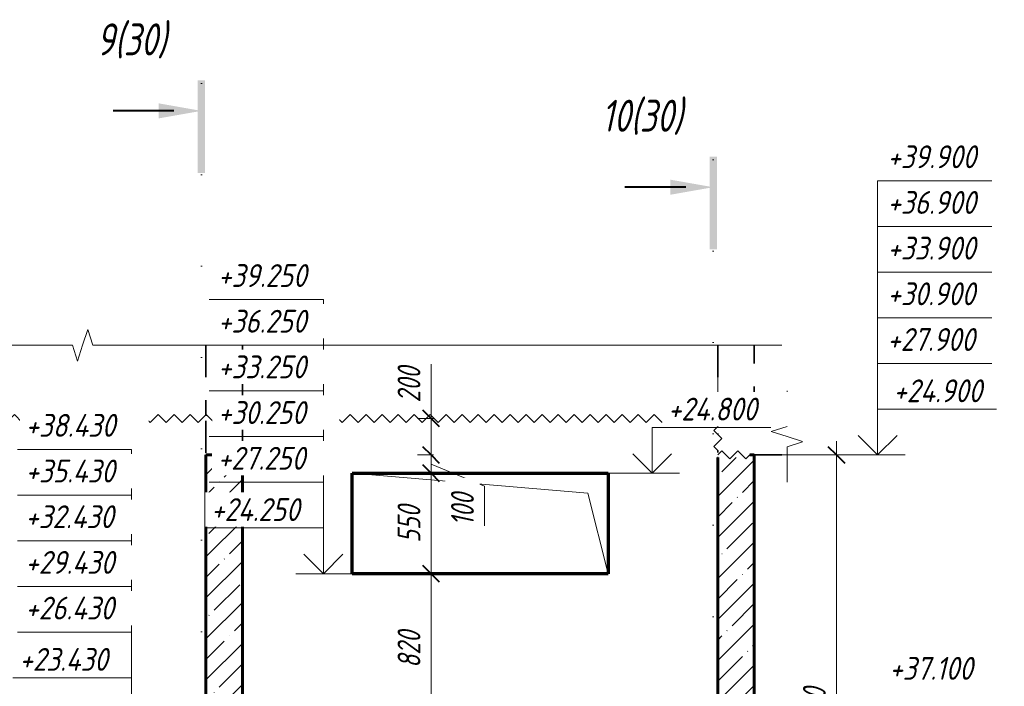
# Model space of a CAD drawing. Header units: millimetres. Extents: x -17461 to 60709, y 19491 to 27282.
# Tile 12 of 23: x 9340 to 14727, y 23633 to 27282. Entities that reach past the tile are written whole.
import ezdxf

# ---------------------------------------------------------------- set-up
doc = ezdxf.new("R2010")
doc.units = ezdxf.units.MM
for name, pattern in [('01 Штриховая _4 мм_', [300, 175, -125]), ('ADSK_Линия разреза', [1000, 0, -500, 0, -500]), ('ADSK_Линия сетки', [1250, 1000, -125, 0, -125]), ('ADSK_Невидимые', [250, 150, -100]), ('ADSK_Пунктирная_п5', [250, 0, -250])]:
    doc.linetypes.add(name, pattern=pattern)
for name, color, linetype, lineweight in [('A-____-____-DIMS', 211, 'Continuous', 9), ('A-____-____-DIMS-50', 211, 'Continuous', 9), ('A-____-NOTE-TEXT', 131, 'Continuous', 20), ('A-DETL-GENF-HDLN', 90, 'ADSK_Невидимые', 20), ('A-DETL-GENF-OTLN', 92, 'Continuous', 20), ('A-FLOR-____-MCUT', 192, 'Continuous', 50), ('A-FLOR-____-OTLN', 192, 'Continuous', 20), ('A-GLAZ-____-OTLN', 151, 'Continuous', 20), ('A-WALL-____-MCUT', 113, 'Continuous', 50), ('A-WALL-____-OTLN', 113, 'Continuous', 20), ('A-WALL-____-PATT', 111, 'Continuous', 50), ('G-____-____-DIMS', 111, 'Continuous', 9), ('G-____-____-SYMB', 111, 'ADSK_Пунктирная_п5', 20), ('S-GRID-____-OTLN', 1, 'Continuous', 9)]:
    doc.layers.add(name, color=color, linetype=linetype, lineweight=lineweight)
doc.styles.add('GOST Common_I_1', font='GOST Common Italic.ttf', dxfattribs={"width": 0.8, "height": 125})
doc.styles.add('GOST Common_I_2', font='GOST Common Italic.ttf', dxfattribs={"width": 0.9, "height": 125})
doc.styles.add('GOST Common_I_3', font='GOST Common Italic.ttf', dxfattribs={"width": 0.8, "height": 175})
doc.dimstyles.new('ADSK_Округление_5мм__Узкий_', dxfattribs={"dimscale": 304.8, "dimtxt": 0.412449, "dimasz": 0.295276, "dimexe": 0.246063, "dimexo": 0.000538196, "dimgap": 0.065617, "dimtad": 1, "dimdec": 0, "dimlfac": 304.8, "dimrnd": 5, "dimdsep": 46, "dimtxsty": 'GOST Common_I_1', "dimblk1": 'OBLIQUE', "dimblk2": 'OBLIQUE', "dimsah": 1, "dimcen": 0.09, "dimdle": 0.246063, "dimazin": 0, "dimtfac": 1, "dimtdec": 4, "dimtix": 1, "dimtmove": 0, "dimatfit": 3, "dimfxl": 1, "dimtvp": 1, "dimtfill": 1, "dimtolj": 1, "dimtzin": 0, "dimlwd": 20, "dimlwe": 20, "dimarcsym": 2})
doc.dimstyles.new('ADSK_Округление_5мм__Узкий__1', dxfattribs={"dimscale": 304.8, "dimtxt": 0.412449, "dimasz": 0.295276, "dimexe": 0.246063, "dimexo": 0.000538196, "dimgap": 0.065617, "dimtad": 1, "dimdec": 0, "dimlfac": 304.8, "dimrnd": 5, "dimdsep": 46, "dimtxsty": 'GOST Common_I_1', "dimblk1": 'OBLIQUE', "dimblk2": 'OBLIQUE', "dimsah": 1, "dimcen": 0.09, "dimdle": 0.246063, "dimazin": 0, "dimtfac": 1, "dimtdec": 4, "dimtix": 1, "dimtmove": 1, "dimatfit": 3, "dimfxl": 1, "dimtvp": 1, "dimtfill": 1, "dimtolj": 1, "dimtzin": 0, "dimlwd": 20, "dimlwe": 20, "dimarcsym": 2})
pattern_1 = [(45, (-23778.22, 44760), (-112.2532, 112.2532), []), (45, (-23665.96, 44760), (-112.2532, 112.2532), [198.438, -39.688, 1.676, -38.011])]

# ---------------------------------------------------------------- blocks, each defined once
blk = doc.blocks.new('ADSK_Окно_ПроемПрямоугольный - ADSK_Окно_ПроемПрямоугольный-V8-КЖ1_Р_ВЭ8_Опалубка_3')
at = {"layer": 'A-DETL-GENF-HDLN'}
for p, q in [((53600, 24800), (52200, 24800)), ((52200, 24800), (52200, 24250)), ((53600, 24250), (53600, 24800)), ((52200, 24250), (53600, 24250))]:
    blk.add_line(p, q, dxfattribs=at)
at = {"layer": 'A-DETL-GENF-OTLN'}
for p, q in [((53490, 24690), (52200, 24800)), ((53600, 24250), (53490, 24690))]:
    blk.add_line(p, q, dxfattribs=at)
blk = doc.blocks.new('ADSK_Обрыв_Линия - ADSK_Обрыв_линия-1412989-КЖ1_Р_ВЭ8_Опалубка_3')
at = {"layer": 'A-DETL-GENF-OTLN'}
for p, q in [((47050, 25500), (50670, 25500)), ((50781.3, 25500), (54400, 25500))]:
    blk.add_line(p, q, dxfattribs=at)
blk = doc.blocks.new('ADSK_Обрыв_Линия - ADSK_Обрыв_линия-1072157-КЖ1_Р_ВЭ8_Опалубка_3')
at = {"layer": 'A-DETL-GENF-OTLN'}
for p, q in [((46650, 22056.3), (46650, 22100)), ((46650, 21900), (46650, 21945))]:
    blk.add_line(p, q, dxfattribs=at)
blk = doc.blocks.new('Последовательность узлов - 3мм масшт 15-V10-КЖ1_Р_ВЭ8_Опалубка_3')
at = {"layer": 'A-DETL-GENF-OTLN'}
for p, q in [((49630, 25100), (49651.9, 25121.9)), ((49695.6, 25078.1), (49651.9, 25121.9)), ((49717.5, 25100), (49739.4, 25121.9)), ((49783.1, 25078.1), (49739.4, 25121.9)), ((49805, 25100), (49826.9, 25121.9)), ((49870.6, 25078.1), (49826.9, 25121.9)), ((49892.5, 25100), (49914.4, 25121.9)), ((49958.1, 25078.1), (49914.4, 25121.9)), ((49980, 25100), (50001.9, 25121.9)), ((50045.6, 25078.1), (50001.9, 25121.9)), ((50067.5, 25100), (50089.4, 25121.9)), ((50133.1, 25078.1), (50089.4, 25121.9)), ((50155, 25100), (50176.9, 25121.9)), ((50220.6, 25078.1), (50176.9, 25121.9)), ((50242.5, 25100), (50264.4, 25121.9)), ((50308.1, 25078.1), (50264.4, 25121.9)), ((50330, 25100), (50351.9, 25121.9)), ((50395.6, 25078.1), (50351.9, 25121.9)), ((50417.5, 25100), (50439.4, 25121.9)), ((50483.1, 25078.1), (50439.4, 25121.9)), ((50505, 25100), (50526.9, 25121.9)), ((50570.6, 25078.1), (50526.9, 25121.9)), ((50592.5, 25100), (50614.4, 25121.9)), ((50658.1, 25078.1), (50614.4, 25121.9)), ((50680, 25100), (50701.9, 25121.9)), ((50745.6, 25078.1), (50701.9, 25121.9)), ((50767.5, 25100), (50789.4, 25121.9)), ((50833.1, 25078.1), (50789.4, 25121.9)), ((50855, 25100), (50876.9, 25121.9)), ((50920.6, 25078.1), (50876.9, 25121.9)), ((50942.5, 25100), (50964.4, 25121.9)), ((51008.1, 25078.1), (50964.4, 25121.9)), ((51030, 25100), (51051.9, 25121.9)), ((51095.6, 25078.1), (51051.9, 25121.9)), ((51117.5, 25100), (51139.4, 25121.9)), ((51183.1, 25078.1), (51139.4, 25121.9)), ((51205, 25100), (51226.9, 25121.9)), ((51270.6, 25078.1), (51226.9, 25121.9)), ((51292.5, 25100), (51314.4, 25121.9)), ((51358.1, 25078.1), (51314.4, 25121.9)), ((51380, 25100), (51401.9, 25121.9)), ((51445.6, 25078.1), (51401.9, 25121.9)), ((51467.5, 25100), (51489.4, 25121.9)), ((51533.1, 25078.1), (51489.4, 25121.9)), ((51555, 25100), (51576.9, 25121.9)), ((51620.6, 25078.1), (51576.9, 25121.9)), ((51642.5, 25100), (51664.4, 25121.9)), ((51708.1, 25078.1), (51664.4, 25121.9)), ((51730, 25100), (51751.9, 25121.9)), ((51795.6, 25078.1), (51751.9, 25121.9)), ((51817.5, 25100), (51839.4, 25121.9)), ((51883.1, 25078.1), (51839.4, 25121.9)), ((51905, 25100), (51926.9, 25121.9)), ((51970.6, 25078.1), (51926.9, 25121.9)), ((51992.5, 25100), (52014.4, 25121.9)), ((52058.1, 25078.1), (52014.4, 25121.9)), ((52080, 25100), (52101.9, 25121.9)), ((52145.6, 25078.1), (52101.9, 25121.9)), ((52167.5, 25100), (52189.4, 25121.9)), ((52233.1, 25078.1), (52189.4, 25121.9)), ((52255, 25100), (52276.9, 25121.9)), ((52320.6, 25078.1), (52276.9, 25121.9)), ((52342.5, 25100), (52364.4, 25121.9)), ((52408.1, 25078.1), (52364.4, 25121.9)), ((52430, 25100), (52451.9, 25121.9)), ((52495.6, 25078.1), (52451.9, 25121.9)), ((52517.5, 25100), (52539.4, 25121.9)), ((52583.1, 25078.1), (52539.4, 25121.9)), ((52605, 25100), (52626.9, 25121.9)), ((52670.6, 25078.1), (52626.9, 25121.9)), ((52692.5, 25100), (52714.4, 25121.9)), ((52758.1, 25078.1), (52714.4, 25121.9)), ((52780, 25100), (52801.9, 25121.9)), ((52845.6, 25078.1), (52801.9, 25121.9)), ((52867.5, 25100), (52889.4, 25121.9)), ((52933.1, 25078.1), (52889.4, 25121.9)), ((52955, 25100), (52976.9, 25121.9)), ((53020.6, 25078.1), (52976.9, 25121.9)), ((53042.5, 25100), (53064.4, 25121.9)), ((53108.1, 25078.1), (53064.4, 25121.9)), ((53130, 25100), (53151.9, 25121.9)), ((53195.6, 25078.1), (53151.9, 25121.9)), ((53217.5, 25100), (53239.4, 25121.9)), ((53283.1, 25078.1), (53239.4, 25121.9)), ((53305, 25100), (53326.9, 25121.9)), ((53370.6, 25078.1), (53326.9, 25121.9)), ((53392.5, 25100), (53414.4, 25121.9)), ((53458.1, 25078.1), (53414.4, 25121.9)), ((53480, 25100), (53501.9, 25121.9)), ((53545.6, 25078.1), (53501.9, 25121.9)), ((53567.5, 25100), (53589.4, 25121.9)), ((53633.1, 25078.1), (53589.4, 25121.9)), ((53655, 25100), (53676.9, 25121.9)), ((53720.6, 25078.1), (53676.9, 25121.9)), ((53742.5, 25100), (53764.4, 25121.9)), ((53808.1, 25078.1), (53764.4, 25121.9)), ((53830, 25100), (53851.9, 25121.9)), ((53895.6, 25078.1), (53851.9, 25121.9)), ((53917.5, 25100), (53939.4, 25121.9)), ((53983.1, 25078.1), (53939.4, 25121.9)), ((54005, 25100), (54026.9, 25121.9)), ((54070.6, 25078.1), (54026.9, 25121.9)), ((54092.5, 25100), (54114.4, 25121.9)), ((54158.1, 25078.1), (54114.4, 25121.9)), ((49717.5, 25100), (49695.6, 25078.1)), ((49805, 25100), (49783.1, 25078.1)), ((49892.5, 25100), (49870.6, 25078.1)), ((49980, 25100), (49958.1, 25078.1)), ((50067.5, 25100), (50045.6, 25078.1)), ((50155, 25100), (50133.1, 25078.1)), ((50242.5, 25100), (50220.6, 25078.1)), ((50330, 25100), (50308.1, 25078.1)), ((50417.5, 25100), (50395.6, 25078.1)), ((50505, 25100), (50483.1, 25078.1)), ((50592.5, 25100), (50570.6, 25078.1)), ((50680, 25100), (50658.1, 25078.1)), ((50767.5, 25100), (50745.6, 25078.1)), ((50855, 25100), (50833.1, 25078.1)), ((50942.5, 25100), (50920.6, 25078.1)), ((51030, 25100), (51008.1, 25078.1)), ((51117.5, 25100), (51095.6, 25078.1)), ((51205, 25100), (51183.1, 25078.1)), ((51292.5, 25100), (51270.6, 25078.1)), ((51380, 25100), (51358.1, 25078.1)), ((51467.5, 25100), (51445.6, 25078.1)), ((51555, 25100), (51533.1, 25078.1)), ((51642.5, 25100), (51620.6, 25078.1)), ((51730, 25100), (51708.1, 25078.1)), ((51817.5, 25100), (51795.6, 25078.1)), ((51905, 25100), (51883.1, 25078.1)), ((51992.5, 25100), (51970.6, 25078.1)), ((52080, 25100), (52058.1, 25078.1)), ((52167.5, 25100), (52145.6, 25078.1)), ((52255, 25100), (52233.1, 25078.1)), ((52342.5, 25100), (52320.6, 25078.1)), ((52430, 25100), (52408.1, 25078.1)), ((52517.5, 25100), (52495.6, 25078.1)), ((52605, 25100), (52583.1, 25078.1)), ((52692.5, 25100), (52670.6, 25078.1)), ((52780, 25100), (52758.1, 25078.1)), ((52867.5, 25100), (52845.6, 25078.1)), ((52955, 25100), (52933.1, 25078.1)), ((53042.5, 25100), (53020.6, 25078.1)), ((53130, 25100), (53108.1, 25078.1)), ((53217.5, 25100), (53195.6, 25078.1)), ((53305, 25100), (53283.1, 25078.1)), ((53392.5, 25100), (53370.6, 25078.1)), ((53480, 25100), (53458.1, 25078.1)), ((53567.5, 25100), (53545.6, 25078.1)), ((53655, 25100), (53633.1, 25078.1)), ((53742.5, 25100), (53720.6, 25078.1)), ((53830, 25100), (53808.1, 25078.1)), ((53917.5, 25100), (53895.6, 25078.1)), ((54005, 25100), (53983.1, 25078.1)), ((54092.5, 25100), (54070.6, 25078.1)), ((54180, 25100), (54158.1, 25078.1))]:
    blk.add_line(p, q, dxfattribs=at)
blk = doc.blocks.new('Последовательность узлов - 3мм масшт 15-V9-КЖ1_Р_ВЭ8_Опалубка_3')
at = {"layer": 'A-DETL-GENF-OTLN'}
for p, q in [((49651.9, 25053.1), (49608.1, 25009.4)), ((49630, 25075), (49651.9, 25053.1)), ((49630, 24987.5), (49608.1, 25009.4)), ((49651.9, 24965.6), (49608.1, 24921.9)), ((49630, 24987.5), (49651.9, 24965.6)), ((49630, 24900), (49608.1, 24921.9))]:
    blk.add_line(p, q, dxfattribs=at)
blk = doc.blocks.new('Высотные отметки - Стрелка вверх-6399-КЖ1_Р_ВЭ8_Опалубка_3')
at = {"layer": 'A-____-NOTE-TEXT'}
for p, q in [((55075.1, 25150), (55725.1, 25150)), ((55075.1, 24900), (55075.1, 25150)), ((55075.1, 24900), (54969, 25006.1)), ((55075.1, 24900), (55181.2, 25006.1)), ((54925.1, 24900), (55225.1, 24900))]:
    blk.add_line(p, q, dxfattribs=at)
blk = doc.blocks.new('Разрез - Номер вида и Номер листа спереди_3_5 мм-6455-КЖ1_Р_ВЭ8_Опалубка_3')
at = {"layer": 'G-____-____-SYMB', "linetype": 'Continuous', "lineweight": 9}
for points in [[(47045.3, 26025.3), (47005.4, 26025.3), (47005.4, 26531.8), (47045.3, 26531.8)], [(46791.4, 26406.4), (47025.1, 26365.2), (46791.4, 26324)]]:
    blk.add_hatch(color=256, dxfattribs=at).paths.add_polyline_path(points)
at = {"layer": 'G-____-____-SYMB', "linetype": 'Continuous', "lineweight": 40}
blk.add_line((46875.1, 26365.2), (46541.9, 26365.2), dxfattribs=at)
blk = doc.blocks.new('DIMBLOCK55-КЖ1_Р_ВЭ8_Опалубка_3')
at = {"layer": 'A-____-____-DIMS-50', "lineweight": 40}
for p, q in [((13808.5, 24900), (13763.5, 24945)), ((13808.5, 24900), (13853.5, 24855)), ((13808.5, 22100), (13763.5, 22145)), ((13808.5, 22100), (13853.5, 22055))]:
    blk.add_line(p, q, dxfattribs=at)
at = {"layer": 'A-____-____-DIMS-50', "lineweight": 20}
for p, q in [((13808.5, 24975), (13808.5, 22025)), ((13808.5, 24900), (13408.5, 24900)), ((13808.5, 24900), (13883.5, 24900)), ((13808.5, 22100), (13408.5, 22100)), ((13808.5, 22100), (13883.5, 22100))]:
    blk.add_line(p, q, dxfattribs=at)
at = {"layer": 'A-____-____-DIMS-50', "color": 0, "lineweight": 20, "insert": (13625.1, 23359.4), "char_height": 125, "width": 337.511, "attachment_point": 1, "rotation": 90, "line_spacing_factor": 1.022761, "style": 'GOST Common_I_1', "bg_fill": 3, "box_fill_scale": 1.25, "bg_fill_color": 256, "bg_fill_true_color": 13158600, "bg_fill_transparency": 0}
blk.add_mtext('2800', dxfattribs=at)
blk = doc.blocks.new('_Oblique')
at = {"color": 0, "linetype": 'ByBlock', "lineweight": -2}
blk.add_line((-0.5, -0.5), (0.5, 0.5), dxfattribs=at)
blk = doc.blocks.new('DIMBLOCK72-КЖ1_Р_ВЭ8_Опалубка_3')
at = {"layer": 'A-____-____-DIMS-50', "lineweight": 20}
for p, q in [((11590.5, 25397.6), (11590.5, 25161.7)), ((11590.5, 25175), (11590.5, 24900)), ((11590.5, 25161.7), (11590.5, 25000)), ((11590.5, 25100), (11515.5, 25100)), ((11590.5, 25100), (11604.1, 25100)), ((11590.5, 24900), (11515.5, 24900)), ((11590.5, 24900), (11604.1, 24900))]:
    blk.add_line(p, q, dxfattribs=at)
at = {"layer": 'A-____-____-DIMS-50', "lineweight": 40}
for p, q in [((11590.5, 25100), (11545.5, 25145)), ((11590.5, 25100), (11635.5, 25055)), ((11590.5, 24900), (11545.5, 24945)), ((11590.5, 24900), (11635.5, 24855))]:
    blk.add_line(p, q, dxfattribs=at)
at = {"layer": 'A-____-____-DIMS-50', "color": 0, "lineweight": 20, "insert": (11407.1, 25186.7), "char_height": 125, "width": 253.133, "attachment_point": 1, "rotation": 90, "line_spacing_factor": 1.022761, "style": 'GOST Common_I_1', "bg_fill": 3, "box_fill_scale": 1.25, "bg_fill_color": 256, "bg_fill_true_color": 13158600, "bg_fill_transparency": 0}
blk.add_mtext('200', dxfattribs=at)
blk = doc.blocks.new('DIMBLOCK73-КЖ1_Р_ВЭ8_Опалубка_3')
at = {"layer": 'A-____-____-DIMS-50', "lineweight": 40}
for p, q in [((11590.5, 24900), (11545.5, 24945)), ((11590.5, 24900), (11635.5, 24855)), ((11590.5, 24800), (11545.5, 24845)), ((11590.5, 24800), (11635.5, 24755))]:
    blk.add_line(p, q, dxfattribs=at)
at = {"layer": 'A-____-____-DIMS-50', "lineweight": 20}
for p, q in [((11590.5, 24900), (11515.5, 24900)), ((11590.5, 24900), (11590.5, 24800)), ((11590.5, 24900), (11604.1, 24900)), ((11882.8, 24729.2), (11590.5, 24850)), ((11590.5, 24800), (11515.5, 24800)), ((11590.5, 24800), (11604.1, 24800)), ((11882.8, 24512.4), (11882.8, 24729.2))]:
    blk.add_line(p, q, dxfattribs=at)
at = {"layer": 'A-____-____-DIMS-50', "color": 0, "lineweight": 20, "insert": (11699.5, 24512.4), "char_height": 125, "width": 230.121, "attachment_point": 1, "rotation": 90, "line_spacing_factor": 1.022761, "style": 'GOST Common_I_1', "bg_fill": 3, "box_fill_scale": 1.25, "bg_fill_color": 256, "bg_fill_true_color": 13158600, "bg_fill_transparency": 0}
blk.add_mtext('100', dxfattribs=at)
blk = doc.blocks.new('DIMBLOCK74-КЖ1_Р_ВЭ8_Опалубка_3')
at = {"layer": 'A-____-____-DIMS-50', "lineweight": 40}
for p, q in [((11590.5, 24800), (11545.5, 24845)), ((11590.5, 24800), (11635.5, 24755)), ((11590.5, 24250), (11545.5, 24295)), ((11590.5, 24250), (11635.5, 24205))]:
    blk.add_line(p, q, dxfattribs=at)
at = {"layer": 'A-____-____-DIMS-50', "lineweight": 20}
for p, q in [((11590.5, 24800), (11515.5, 24800)), ((11590.5, 24800), (11590.5, 24250)), ((11590.5, 24800), (11604.1, 24800)), ((11590.5, 24250), (11515.5, 24250)), ((11590.5, 24250), (11604.1, 24250))]:
    blk.add_line(p, q, dxfattribs=at)
at = {"layer": 'A-____-____-DIMS-50', "color": 0, "lineweight": 20, "insert": (11407.1, 24419.5), "char_height": 125, "width": 253.133, "attachment_point": 1, "rotation": 90, "line_spacing_factor": 1.022761, "style": 'GOST Common_I_1', "bg_fill": 3, "box_fill_scale": 1.25, "bg_fill_color": 256, "bg_fill_true_color": 13158600, "bg_fill_transparency": 0}
blk.add_mtext('550', dxfattribs=at)
blk = doc.blocks.new('DIMBLOCK75-КЖ1_Р_ВЭ8_Опалубка_3')
at = {"layer": 'A-____-____-DIMS-50', "lineweight": 40}
for p, q in [((11590.5, 24250), (11545.5, 24295)), ((11590.5, 24250), (11635.5, 24205)), ((11590.5, 23430), (11545.5, 23475)), ((11590.5, 23430), (11635.5, 23385))]:
    blk.add_line(p, q, dxfattribs=at)
at = {"layer": 'A-____-____-DIMS-50', "lineweight": 20}
for p, q in [((11590.5, 24250), (11515.5, 24250)), ((11590.5, 24250), (11590.5, 23430)), ((11590.5, 24250), (11604.1, 24250)), ((11590.5, 23430), (11515.5, 23430)), ((11590.5, 23430), (11604.1, 23430))]:
    blk.add_line(p, q, dxfattribs=at)
at = {"layer": 'A-____-____-DIMS-50', "color": 0, "lineweight": 20, "insert": (11407.1, 23734.5), "char_height": 125, "width": 253.133, "attachment_point": 1, "rotation": 90, "line_spacing_factor": 1.022761, "style": 'GOST Common_I_1', "bg_fill": 3, "box_fill_scale": 1.25, "bg_fill_color": 256, "bg_fill_true_color": 13158600, "bg_fill_transparency": 0}
blk.add_mtext('820', dxfattribs=at)
blk = doc.blocks.new('030_Группа отметок вверх_ТиповАннот_ - 030_Группа отметок вверх_ТиповАннот_-1592594-КЖ1_Р_ВЭ8_Опалубка_3')
at = {"layer": 'A-____-NOTE-TEXT'}
for p, q in [((55700.1, 26400), (55075.1, 26400)), ((55075.1, 26400), (55075.1, 26150)), ((55700.1, 26150), (55075.1, 26150)), ((55075.1, 26150), (55075.1, 25900)), ((55700.1, 25900), (55075.1, 25900)), ((55075.1, 25900), (55075.1, 25650)), ((55700.1, 25650), (55075.1, 25650)), ((55075.1, 25650), (55075.1, 25400)), ((55075.1, 25150), (55075.1, 25400)), ((55700.1, 25400), (55075.1, 25400))]:
    blk.add_line(p, q, dxfattribs=at)
blk = doc.blocks.new('030_Группа отметок вверх_ТиповАннот_ - 030_Группа отметок вверх_ТиповАннот_-1592595-КЖ1_Р_ВЭ8_Опалубка_3')
at = {"layer": 'A-____-NOTE-TEXT'}
for p, q in [((45550.9, 26300), (46175.9, 26300)), ((46175.9, 26300), (46175.9, 26050)), ((45550.9, 26050), (46175.9, 26050)), ((46175.9, 26050), (46175.9, 25800)), ((45550.9, 25800), (46175.9, 25800)), ((46175.9, 25800), (46175.9, 25550)), ((45550.9, 25550), (46175.9, 25550)), ((46175.9, 25550), (46175.9, 25300)), ((45550.9, 25300), (46175.9, 25300)), ((46175.9, 25050), (46175.9, 25300))]:
    blk.add_line(p, q, dxfattribs=at)

msp = doc.modelspace()

# ---------------------------------------------------------------- hatches: boundary and pattern name
at = {"layer": 'A-WALL-____-PATT', "lineweight": 9}
h = msp.add_hatch(dxfattribs=at)
h.set_pattern_fill('FP_2', color=256, style=0, pattern_type=2)
h.set_pattern_definition(pattern_1)
h.paths.add_polyline_path([(10558.4882, 22100), (10558.4882, 24900), (10358.4882, 24900), (10358.4882, 22100)])
h = msp.add_hatch(dxfattribs=at)
h.set_pattern_fill('FP_2', color=256, style=0, pattern_type=2)
h.set_pattern_definition(pattern_1)
h.paths.add_polyline_path([(13358.4882, 22100), (13358.4882, 24900), (13333.4882, 24900), (13333.4882, 24886), (13158.4882, 24886), (13158.4882, 22100)])

# ---------------------------------------------------------------- linework, layer by layer
at = {"layer": 'A-____-NOTE-TEXT'}
for p, q in [((9711.6425, 25586.6501), (9683.4882, 25500)), ((9739.7969, 25500), (9711.6425, 25586.6501)), ((9628.4882, 25500), (9655.9882, 25413.3975)), ((9683.4882, 25500), (9655.9882, 25413.3975)), ((13358.4882, 25500), (13508.4882, 25500)), ((13538.4882, 25100), (13538.4882, 25250)), ((13538.4882, 25055), (13451.8857, 25027.5)), ((13538.4882, 25000), (13451.8857, 25027.5)), ((13622.5598, 24972.6835), (13538.4882, 25000)), ((13538.4882, 24943.6913), (13622.5598, 24971.0078)), ((13538.4882, 24900), (13538.4882, 24750))]:
    msp.add_line(p, q, dxfattribs=at)
at = {"layer": 'A-FLOR-____-MCUT', "linetype": '01 Штриховая _4 мм_', "lineweight": 35}
for p, q in [((10358.4882, 25086), (10358.4882, 24900)), ((10558.4882, 24900), (10558.4882, 25086)), ((13538.4882, 25100), (13172.4882, 25100)), ((10358.4882, 24900), (10558.4882, 24900)), ((13158.4882, 24925), (13158.4882, 24914)), ((13333.4882, 24900), (13538.4882, 24900))]:
    msp.add_line(p, q, dxfattribs=at)
at = {"layer": 'A-FLOR-____-OTLN', "linetype": '01 Штриховая _4 мм_', "lineweight": 35}
msp.add_line((13138.4877, 25100), (13144.4882, 25100), dxfattribs=at)
at = {"layer": 'A-WALL-____-MCUT', "linetype": '01 Штриховая _4 мм_', "lineweight": 35}
for p, q in [((10358.4882, 25500), (10358.4882, 25114)), ((10558.4882, 25114), (10558.4882, 25500)), ((13158.4882, 25500), (13158.4882, 25100)), ((13358.4882, 25100), (13358.4882, 25500)), ((13172.4882, 25100), (13358.4882, 25100))]:
    msp.add_line(p, q, dxfattribs=at)
at = {"layer": 'A-WALL-____-MCUT', "lineweight": 60}
for p, q in [((10558.4882, 24900), (10358.4882, 24900)), ((10358.4882, 24900), (10358.4882, 22100)), ((10558.4882, 22100), (10558.4882, 24900)), ((13358.4882, 24900), (13333.4882, 24900)), ((13358.4882, 22100), (13358.4882, 24900)), ((13158.4882, 24886), (13158.4882, 22100))]:
    msp.add_line(p, q, dxfattribs=at)
at = {"layer": 'A-WALL-____-OTLN', "linetype": '01 Штриховая _4 мм_', "lineweight": 35}
msp.add_line((13138.4877, 25100), (13144.4882, 25100), dxfattribs=at)
at = {"layer": 'A-WALL-____-OTLN', "lineweight": 70}
for p, q in [((11158.4882, 24800), (12558.4882, 24800)), ((11158.4882, 24250), (11158.4882, 24800)), ((12558.4882, 24800), (12558.4882, 24250)), ((12558.4882, 24250), (11158.4882, 24250))]:
    msp.add_line(p, q, dxfattribs=at)
at = {"layer": 'G-____-____-DIMS', "lineweight": 20}
for p, q in [((13538.4882, 24900), (14033.6003, 24900)), ((12558.4882, 24800), (12799.9761, 24800))]:
    msp.add_line(p, q, dxfattribs=at)
at = {"layer": 'G-____-____-SYMB', "linetype": 'ADSK_Линия разреза'}
for p, q in [((10333.5948, 26932.9923), (10333.5948, 21005.4273)), ((13133.5948, 26515.1758), (13133.5948, 21005.4273))]:
    msp.add_line(p, q, dxfattribs=at)
at = {"layer": 'S-GRID-____-OTLN', "linetype": 'ADSK_Линия сетки'}
for p, q in [((10558.4882, 20139.9817), (10558.4882, 25500)), ((13158.4882, 20139.9817), (13158.4882, 25500))]:
    msp.add_line(p, q, dxfattribs=at)

# ---------------------------------------------------------------- block references
at = {"layer": 'A-____-NOTE-TEXT'}
msp.add_blockref('Высотные отметки - Стрелка вверх-6399-КЖ1_Р_ВЭ8_Опалубка_3', (-41041.5118, 0), dxfattribs=at)
at = {"layer": 'A-____-NOTE-TEXT', "extrusion": (0, 0, -1)}
for p in [(-66076.1031, -650), (-65027.2758, -1470)]:
    msp.add_blockref('Высотные отметки - Стрелка вверх-6399-КЖ1_Р_ВЭ8_Опалубка_3', p, dxfattribs=at)
at = {"layer": 'A-DETL-GENF-OTLN'}
for name in ['ADSK_Обрыв_Линия - ADSK_Обрыв_линия-1412989-КЖ1_Р_ВЭ8_Опалубка_3', 'Последовательность узлов - 3мм масшт 15-V10-КЖ1_Р_ВЭ8_Опалубка_3']:
    msp.add_blockref(name, (-41041.5118, 0), dxfattribs=at)
for name, p, rotation in [('Последовательность узлов - 3мм масшт 15-V9-КЖ1_Р_ВЭ8_Опалубка_3', (62788.4877, 50000), 180), ('ADSK_Обрыв_Линия - ADSK_Обрыв_линия-1072157-КЖ1_Р_ВЭ8_Опалубка_3', (60188.4882, 47000), 180), ('Последовательность узлов - 3мм масшт 15-V9-КЖ1_Р_ВЭ8_Опалубка_3', (-11741.5118, 74529.9995), 270)]:
    msp.add_blockref(name, p, dxfattribs=dict(at, rotation=rotation))
at = {"layer": 'A-GLAZ-____-OTLN'}
msp.add_blockref('ADSK_Окно_ПроемПрямоугольный - ADSK_Окно_ПроемПрямоугольный-V8-КЖ1_Р_ВЭ8_Опалубка_3', (-41041.5118, 0), dxfattribs=at)
at = {"layer": 'G-____-____-SYMB', "linetype": 'Continuous', "lineweight": 40}
for p in [(-36691.5118, 417.8165), (-33891.5118, 0)]:
    msp.add_blockref('Разрез - Номер вида и Номер листа спереди_3_5 мм-6455-КЖ1_Р_ВЭ8_Опалубка_3', p, dxfattribs=at)

# ---------------------------------------------------------------- texts
at = {"layer": 'A-____-NOTE-TEXT', "lineweight": 9, "char_height": 125, "attachment_point": 1, "style": 'GOST Common_I_2', "bg_fill": 3, "box_fill_scale": 1.25, "bg_fill_color": 256, "bg_fill_true_color": 13158600, "bg_fill_transparency": 0}
for s, insert, width in [('+39.900', (14087.1109, 26594.2026), 627.721312), ('+39.250', (10425.0304, 25944.2026), 631.328906), ('+37.100', (14097.4609, 23794.2026), 602.468156)]:
    msp.add_mtext(s, dxfattribs=dict(at, insert=insert, width=width))
at = {"layer": 'G-____-____-DIMS', "lineweight": 20, "char_height": 125, "width": 633.585746, "attachment_point": 1, "line_spacing_factor": 1.022761, "style": 'GOST Common_I_2', "bg_fill": 3, "box_fill_scale": 1.25, "bg_fill_color": 256, "bg_fill_true_color": 13158600, "bg_fill_transparency": 0}
for s, insert in [('+24.900', (14119.6063, 25313.3535)), ('+23.430', (9338.1696, 23843.3535))]:
    msp.add_mtext(s, dxfattribs=dict(at, insert=insert))
at = {"layer": 'G-____-____-SYMB', "linetype": 'Continuous', "lineweight": 9, "char_height": 175, "attachment_point": 1, "style": 'GOST Common_I_3'}
for s, insert, width in [('9(30)', (9760.495, 27261.8307), 516.28675), ('10(30)', (12523.495, 26844.0141), 606.07575)]:
    msp.add_mtext(s, dxfattribs=dict(at, insert=insert, width=width))

# ---------------------------------------------------------------- next in the draw order: block references
at = {"layer": 'A-____-NOTE-TEXT'}
for name, p in [('030_Группа отметок вверх_ТиповАннот_ - 030_Группа отметок вверх_ТиповАннот_-1592594-КЖ1_Р_ВЭ8_Опалубка_3', (-41041.5118, 0)), ('030_Группа отметок вверх_ТиповАннот_ - 030_Группа отметок вверх_ТиповАннот_-1592595-КЖ1_Р_ВЭ8_Опалубка_3', (-36223.78, -1370))]:
    msp.add_blockref(name, p, dxfattribs=at)

# ---------------------------------------------------------------- next in the draw order: texts
at = {"layer": 'A-____-NOTE-TEXT', "lineweight": 9, "insert": (9371.7031, 25124.2026), "char_height": 125, "width": 642.151687, "attachment_point": 1, "style": 'GOST Common_I_2', "bg_fill": 3, "box_fill_scale": 1.25, "bg_fill_color": 256, "bg_fill_true_color": 13158600, "bg_fill_transparency": 0}
msp.add_mtext('+38.430', dxfattribs=at)
at = {"layer": 'G-____-____-DIMS', "lineweight": 20, "char_height": 125, "width": 633.585746, "attachment_point": 1, "line_spacing_factor": 1.022761, "style": 'GOST Common_I_2', "bg_fill": 3, "box_fill_scale": 1.25, "bg_fill_color": 256, "bg_fill_true_color": 13158600, "bg_fill_transparency": 0}
for s, insert in [('+24.800', (12885.982, 25213.3535)), ('+24.250', (10386.9969, 24663.3535))]:
    msp.add_mtext(s, dxfattribs=dict(at, insert=insert))

# ---------------------------------------------------------------- next in the draw order: dimensions: what is measured, and where the dimension line sits
at = {"layer": 'A-____-____-DIMS', "lineweight": 20}
dim = msp.add_linear_dim(base=(11590.4591, 24900), p1=(11654.0988, 25100), p2=(11654.0988, 24900), angle=90, dimstyle='ADSK_Округление_5мм__Узкий__1', override={"dimpost": '<>', "dimfxl": 200}, dxfattribs=at)
dim.commit()
dim.dimension.update_dxf_attribs({"geometry": 'DIMBLOCK72-КЖ1_Р_ВЭ8_Опалубка_3', "text_midpoint": (11490.4389, 25313.2228), "dimtype": 160, "text_rotation": 90})
dim = msp.add_linear_dim(base=(13808.4964, 22100), p1=(13358.4882, 24900), p2=(13358.4882, 22100), angle=90, dimstyle='ADSK_Округление_5мм__Узкий_', override={"dimpost": '<>', "dimfxl": 2800}, dxfattribs=at)
dim.commit()
dim.dimension.update_dxf_attribs({"geometry": 'DIMBLOCK55-КЖ1_Р_ВЭ8_Опалубка_3', "text_midpoint": (13725.9964, 23500)})

# ---------------------------------------------------------------- next in the draw order: block references
at = {"layer": 'A-____-NOTE-TEXT'}
for name, p in [('030_Группа отметок вверх_ТиповАннот_ - 030_Группа отметок вверх_ТиповАннот_-1592595-КЖ1_Р_ВЭ8_Опалубка_3', (-35174.9527, -550)), ('Высотные отметки - Стрелка вверх-6399-КЖ1_Р_ВЭ8_Опалубка_3', (-42275.1361, -100))]:
    msp.add_blockref(name, p, dxfattribs=at)

# ---------------------------------------------------------------- next in the draw order: texts
at = {"layer": 'A-____-NOTE-TEXT', "lineweight": 9, "char_height": 125, "attachment_point": 1, "style": 'GOST Common_I_2', "bg_fill": 3, "box_fill_scale": 1.25, "bg_fill_color": 256, "bg_fill_true_color": 13158600, "bg_fill_transparency": 0}
for s, insert, width in [('+36.900', (14087.1109, 26344.2026), 627.721312), ('+33.900', (14087.1109, 26094.2026), 627.721312), ('+30.900', (14087.1109, 25844.2026), 627.721312), ('+27.900', (14085.7609, 25594.2026), 631.328906), ('+35.430', (9371.7031, 24874.2026), 642.151687), ('+32.430', (9370.1281, 24624.2026), 645.759281), ('+29.430', (9370.1281, 24374.2026), 645.759281), ('+26.430', (9370.1281, 24124.2026), 645.759281)]:
    msp.add_mtext(s, dxfattribs=dict(at, insert=insert, width=width))

# ---------------------------------------------------------------- next in the draw order: dimensions: what is measured, and where the dimension line sits
at = {"layer": 'A-____-____-DIMS', "lineweight": 20}
dim = msp.add_linear_dim(base=(11590.4591, 24800), p1=(11654.0988, 24900), p2=(11654.0988, 24800), angle=90, dimstyle='ADSK_Округление_5мм__Узкий__1', override={"dimpost": '<>', "dimfxl": 100}, dxfattribs=at)
dim.commit()
dim.dimension.update_dxf_attribs({"geometry": 'DIMBLOCK73-КЖ1_Р_ВЭ8_Опалубка_3', "text_midpoint": (11782.8166, 24627.445), "dimtype": 160, "text_rotation": 90})

# ---------------------------------------------------------------- next in the draw order: texts
at = {"layer": 'A-____-NOTE-TEXT', "lineweight": 9, "char_height": 125, "attachment_point": 1, "style": 'GOST Common_I_2', "bg_fill": 3, "box_fill_scale": 1.25, "bg_fill_color": 256, "bg_fill_true_color": 13158600, "bg_fill_transparency": 0}
for s, insert, width in [('+36.250', (10425.0304, 25694.2026), 631.328906), ('+33.250', (10425.0304, 25444.2026), 631.328906), ('+30.250', (10425.0304, 25194.2026), 631.328906), ('+27.250', (10423.4554, 24944.2026), 634.9365)]:
    msp.add_mtext(s, dxfattribs=dict(at, insert=insert, width=width))

# ---------------------------------------------------------------- next in the draw order: dimensions: what is measured, and where the dimension line sits
at = {"layer": 'A-____-____-DIMS', "lineweight": 20}
dim = msp.add_linear_dim(base=(11590.4591, 24250), p1=(11654.0988, 24800), p2=(11654.0988, 24250), angle=90, dimstyle='ADSK_Округление_5мм__Узкий_', override={"dimpost": '<>', "dimfxl": 550}, dxfattribs=at)
dim.commit()
dim.dimension.update_dxf_attribs({"geometry": 'DIMBLOCK74-КЖ1_Р_ВЭ8_Опалубка_3', "text_midpoint": (11507.1542, 24525)})

# ---------------------------------------------------------------- next in the draw order: dimensions: what is measured, and where the dimension line sits
dim = msp.add_linear_dim(base=(11590.4591, 23430), p1=(11654.0988, 24250), p2=(11654.0988, 23430), angle=90, dimstyle='ADSK_Округление_5мм__Узкий_', override={"dimpost": '<>', "dimfxl": 820}, dxfattribs=at)
dim.commit()
dim.dimension.update_dxf_attribs({"geometry": 'DIMBLOCK75-КЖ1_Р_ВЭ8_Опалубка_3', "text_midpoint": (11507.9591, 23840)})

# ---------------------------------------------------------------- next in the draw order: linework, layer by layer
at = {"layer": 'G-____-____-DIMS', "lineweight": 20}
msp.add_line((12558.4882, 24250), (11000.9909, 24250), dxfattribs=at)

doc.saveas('drawing.dxf')
